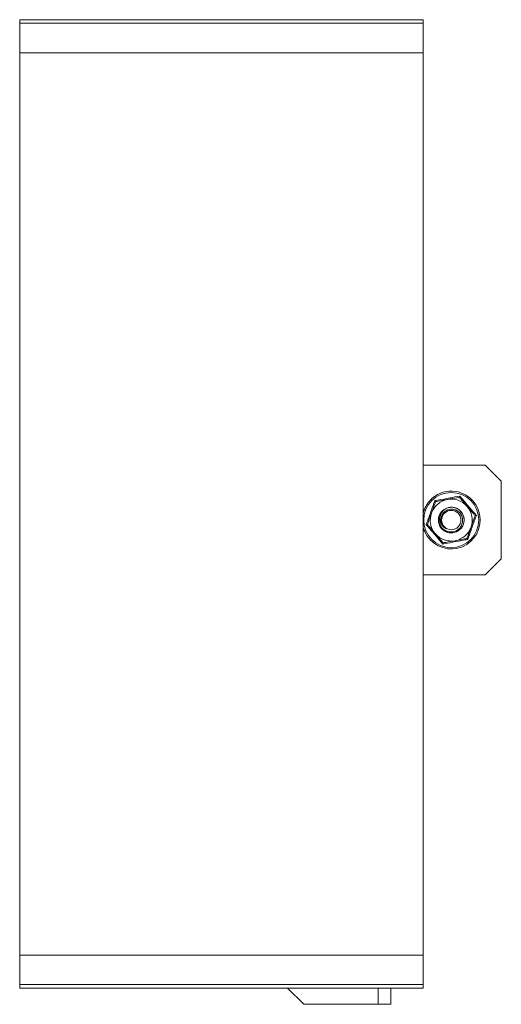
# Model space of a CAD drawing. Header units: millimetres. Extents: x -229 to 367, y -1014 to -58.
# Tile 3 of 7: x 218 to 367, y -937 to -632. Entities that reach past the tile are written whole.
import ezdxf

# ---------------------------------------------------------------- set-up
doc = ezdxf.new("R2010")
doc.units = ezdxf.units.MM

msp = doc.modelspace()

# ---------------------------------------------------------------- linework, layer by layer
at = {"color": 7, "linetype": 'Continuous', "lineweight": 15}
for p, q in [((217.61, -631.54), (217.61, -632.67)), ((217.61, -631.54), (342.61, -631.54)), ((342.61, -632.67), (217.61, -632.67)), ((217.61, -632.67), (217.61, -641.77)), ((342.61, -631.54), (342.61, -632.67)), ((342.61, -632.67), (342.61, -641.77)), ((217.61, -641.77), (342.61, -641.77)), ((217.61, -921.32), (217.61, -641.77)), ((342.61, -921.32), (342.61, -641.77)), ((342.61, -769.54), (361.79, -769.54)), ((366.79, -774.54), (361.79, -769.54)), ((366.79, -774.54), (366.79, -798.54)), ((342.61, -783.66), (343.06, -783.03)), ((343.06, -790.06), (342.61, -789.43)), ((361.79, -803.54), (366.79, -798.54)), ((361.79, -803.54), (342.61, -803.54)), ((342.61, -921.32), (217.61, -921.32)), ((217.61, -921.32), (217.61, -930.42)), ((342.61, -921.32), (342.61, -930.42)), ((217.61, -930.42), (342.61, -930.42)), ((217.61, -930.42), (217.61, -931.54)), ((217.61, -931.54), (342.61, -931.54)), ((300.61, -931.54), (305.61, -936.54)), ((332.61, -931.54), (332.61, -936.54)), ((342.61, -930.42), (342.61, -931.54)), ((305.61, -936.54), (328.61, -936.54)), ((328.61, -936.54), (332.61, -936.54))]:
    msp.add_line(p, q, dxfattribs=at)
at = {"color": 7, "linetype": 'Continuous', "lineweight": 0}
msp.add_line((328.61, -931.54), (328.61, -936.54), dxfattribs=at)
msp.add_circle((351.29, -786.54), 8.54, dxfattribs=at)
at = {"color": 7, "linetype": 'Continuous', "lineweight": 15}
msp.add_circle((351.29, -786.54), 3, dxfattribs=at)
for radius, start, end in [(8.95, 70.3741, 165.991), (8.95, 194.009, 70.3741), (6.5, 100.3741, 160.3741), (6.5, 40.3741, 100.3741), (4, 160.3741, 104.1481), (6.5, 340.3741, 40.3741), (6.5, 160.3741, 220.3741), (6.5, 280.3741, 340.3741), (6.5, 220.3741, 280.3741)]:
    msp.add_arc((351.29, -786.54), radius, start, end, dxfattribs=at)
at = {"color": 7, "linetype": 'Continuous', "lineweight": 0}
for points, knots in [([(343.53, -787.97), (343.63, -787.67), (344.18, -786.19), (345.09, -783.68), (345.84, -781.5), (346.18, -780.53)], [0, 0, 0, 0, 0.120964, 0.606824, 1, 1, 1, 1]), ([(346.18, -780.53), (346.49, -780.48), (348.05, -780.2), (350.67, -779.74), (352.93, -779.3), (353.94, -779.11)], [0, 0, 0, 0, 0.120964, 0.606826, 1, 1, 1, 1]), ([(353.94, -779.11), (354.15, -779.35), (355.16, -780.56), (356.88, -782.6), (358.38, -784.34), (359.06, -785.12)], [0, 0, 0, 0, 0.120965, 0.606826, 1, 1, 1, 1]), ([(359.06, -785.12), (358.95, -785.42), (358.41, -786.9), (357.5, -789.41), (356.74, -791.59), (356.41, -792.56)], [0, 0, 0, 0, 0.120964, 0.606826, 1, 1, 1, 1]), ([(348.64, -793.98), (348.44, -793.74), (347.42, -792.53), (345.71, -790.49), (344.2, -788.75), (343.53, -787.97)], [0, 0, 0, 0, 0.120965, 0.606825, 1, 1, 1, 1]), ([(356.41, -792.56), (356.1, -792.61), (354.54, -792.88), (351.91, -793.35), (349.65, -793.79), (348.64, -793.98)], [0, 0, 0, 0, 0.120965, 0.606826, 1, 1, 1, 1])]:
    msp.add_open_spline(points, degree=3, knots=knots, dxfattribs=at)
at = {"color": 7, "linetype": 'Continuous', "lineweight": 15}
for points, knots in [([(346.43, -780.83), (346.43, -780.82), (346.42, -780.81), (346.36, -780.75), (346.28, -780.65), (346.22, -780.57), (346.18, -780.53), (346.18, -780.53)], [0, 0, 0, 0, 0.236184, 0.471363, 0.732414, 0.993152, 1, 1, 1, 1]), ([(346.43, -780.83), (346.95, -780.73), (348, -780.54), (349.26, -780.31), (349.97, -780.18), (350.12, -780.15)], [0, 0, 0, 0, 0.434793, 0.879848, 1, 1, 1, 1]), ([(350.12, -780.15), (351.1, -779.97), (352.36, -779.74), (353.54, -779.53), (353.81, -779.48)], [0, 0, 0, 0, 0.769008, 1, 1, 1, 1]), ([(353.81, -779.48), (353.82, -779.47), (353.82, -779.46), (353.85, -779.38), (353.89, -779.26), (353.92, -779.16), (353.94, -779.11), (353.94, -779.11)], [0, 0, 0, 0, 0.2361821, 0.4713519, 0.7324153, 0.9931363, 1, 1, 1, 1]), ([(353.81, -779.48), (354.15, -779.88), (354.84, -780.69), (355.67, -781.66), (356.14, -782.22), (356.24, -782.33)], [0, 0, 0, 0, 0.434794, 0.879847, 1, 1, 1, 1]), ([(346.43, -780.83), (346.32, -781.13), (345.92, -782.26), (345.49, -783.47), (345.17, -784.36)], [0, 0, 0, 0, 0.263897, 1, 1, 1, 1]), ([(349.97, -782.81), (350.25, -782.73), (351.02, -782.51), (352.38, -782.63), (353.79, -783.33), (354.83, -784.54), (355.33, -786.04), (355.21, -787.63), (354.5, -789.05), (353.3, -790.08), (351.79, -790.58), (350.21, -790.47), (348.79, -789.75), (347.75, -788.55), (347.25, -787.04), (347.38, -785.48), (347.91, -784.26), (348.49, -783.81), (348.67, -783.67)], [0, 0, 0, 0, 0.037058, 0.10378, 0.170503, 0.237226, 0.303948, 0.370671, 0.437393, 0.504116, 0.570839, 0.637561, 0.704284, 0.771006, 0.837729, 0.904452, 0.971175, 1, 1, 1, 1]), ([(349.97, -782.81), (349.57, -783.01), (348.77, -783.41), (347.91, -784.46), (347.44, -785.71), (347.42, -787.04), (347.84, -788.29), (348.65, -789.32), (349.74, -790.01), (350.99, -790.29), (352.25, -790.15), (353.38, -789.59), (354.25, -788.7), (354.76, -787.58), (354.88, -786.36), (354.58, -785.19), (353.91, -784.19), (352.96, -783.48), (351.83, -783.14), (350.67, -783.19), (349.6, -783.62), (348.75, -784.38), (348.2, -785.37), (348.02, -786.47), (348.21, -787.56), (348.76, -788.5), (349.36, -789.03), (349.74, -789.23), (349.8, -789.26)], [0, 0, 0, 0, 0.043908, 0.087819, 0.131467, 0.174495, 0.217538, 0.259685, 0.301845, 0.343381, 0.384651, 0.425585, 0.465971, 0.506301, 0.545806, 0.585327, 0.624146, 0.662776, 0.700993, 0.738737, 0.77635, 0.813212, 0.850095, 0.886194, 0.922185, 0.95768, 0.992783, 1, 1, 1, 1]), ([(349.8, -789.26), (349.5, -789.11), (348.88, -788.78), (348.19, -787.94), (347.79, -786.91), (347.73, -785.74), (348.06, -784.59), (348.8, -783.51), (349.56, -783.05), (349.97, -782.81)], [0, 0, 0, 0, 0.125075, 0.255355, 0.392056, 0.529248, 0.678022, 0.826657, 1, 1, 1, 1]), ([(356.24, -782.33), (356.89, -783.09), (357.72, -784.07), (358.5, -784.98), (358.68, -785.19)], [0, 0, 0, 0, 0.7690076, 1, 1, 1, 1]), ([(345.17, -784.36), (345.11, -784.52), (344.72, -785.64), (344.29, -786.83), (343.94, -787.81), (343.91, -787.9)], [0, 0, 0, 0, 0.127943, 0.927356, 1, 1, 1, 1]), ([(358.68, -785.19), (358.57, -785.49), (358.17, -786.62), (357.73, -787.84), (357.41, -788.73)], [0, 0, 0, 0, 0.263897, 1, 1, 1, 1]), ([(359.06, -785.12), (359.06, -785.12), (359, -785.13), (358.9, -785.15), (358.78, -785.17), (358.69, -785.19), (358.68, -785.19), (358.68, -785.19)], [0, 0, 0, 0, 0.006846, 0.26758, 0.52864, 0.763817, 1, 1, 1, 1]), ([(343.91, -787.9), (343.9, -787.9), (343.89, -787.9), (343.81, -787.92), (343.69, -787.94), (343.58, -787.96), (343.53, -787.97), (343.53, -787.97)], [0, 0, 0, 0, 0.236184, 0.47136, 0.732419, 0.993153, 1, 1, 1, 1]), ([(346.34, -790.76), (345.7, -790), (344.87, -789.02), (344.09, -788.11), (343.91, -787.9)], [0, 0, 0, 0, 0.769008, 1, 1, 1, 1]), ([(357.41, -788.73), (357.36, -788.88), (356.96, -790), (356.53, -791.2), (356.18, -792.18), (356.15, -792.26)], [0, 0, 0, 0, 0.127942, 0.927356, 1, 1, 1, 1]), ([(348.77, -793.61), (348.43, -793.21), (347.74, -792.4), (346.91, -791.43), (346.44, -790.87), (346.34, -790.76)], [0, 0, 0, 0, 0.4347913, 0.8798467, 1, 1, 1, 1]), ([(352.46, -792.94), (351.49, -793.12), (350.22, -793.35), (349.04, -793.56), (348.77, -793.61)], [0, 0, 0, 0, 0.769008, 1, 1, 1, 1]), ([(356.15, -792.26), (355.64, -792.36), (354.59, -792.55), (353.33, -792.78), (352.61, -792.91), (352.46, -792.94)], [0, 0, 0, 0, 0.434793, 0.879848, 1, 1, 1, 1]), ([(356.41, -792.56), (356.41, -792.56), (356.37, -792.52), (356.3, -792.44), (356.22, -792.34), (356.17, -792.28), (356.16, -792.27), (356.15, -792.26)], [0, 0, 0, 0, 0.006848, 0.267573, 0.528638, 0.763818, 1, 1, 1, 1]), ([(348.64, -793.98), (348.64, -793.98), (348.66, -793.93), (348.7, -793.83), (348.74, -793.71), (348.77, -793.63), (348.77, -793.62), (348.77, -793.61)], [0, 0, 0, 0, 0.006844, 0.267585, 0.528635, 0.763816, 1, 1, 1, 1])]:
    msp.add_open_spline(points, degree=3, knots=knots, dxfattribs=at)

doc.saveas('drawing.dxf')
